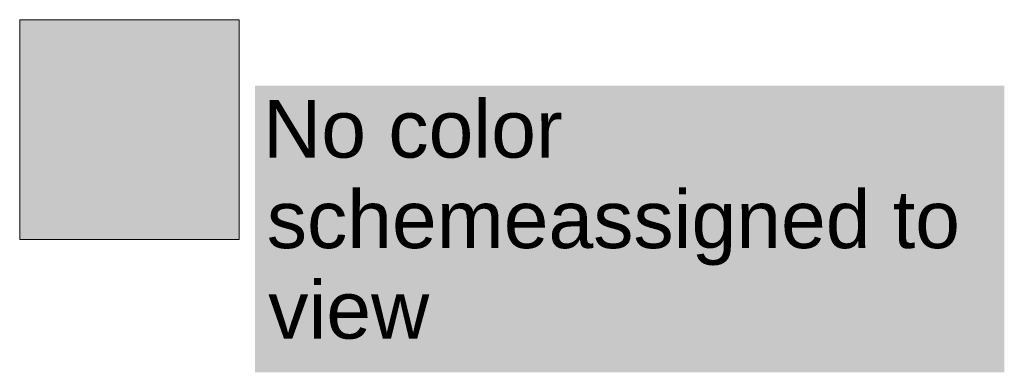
# Model space of a CAD drawing. Header units: centimetres. Extents: x -2424 to 1783, y 5 to 2907.
# Tile 1 of 99: x -2424 to -1996, y 666 to 819. Entities that reach past the tile are written whole.
import ezdxf

# ---------------------------------------------------------------- set-up
doc = ezdxf.new("R2010")
doc.units = ezdxf.units.CM
doc.layers.add('G-ANNO-LEGN', color=5, linetype='Continuous', lineweight=13)
doc.styles.add('Arial_12', font='arial.ttf', dxfattribs={"height": 25})

msp = doc.modelspace()

# ---------------------------------------------------------------- linework, layer by layer
at = {"layer": 'G-ANNO-LEGN', "color": 251, "lineweight": 9}
for p, q in [((-2423.69, 819.18), (-2423.69, 723.93)), ((-2328.44, 819.18), (-2423.69, 819.18)), ((-2328.44, 723.93), (-2328.44, 819.18)), ((-2423.69, 723.93), (-2328.44, 723.93))]:
    msp.add_line(p, q, dxfattribs=at)
at = {"layer": 'G-ANNO-LEGN', "color": 251, "linetype": 'Continuous', "lineweight": 9, "extrusion": (0, 0, -1)}
for points in [[(2328.44, 723.93), (2423.69, 819.18), (2423.69, 723.93)], [(2423.69, 819.18), (2328.44, 723.93), (2328.44, 819.18)]]:
    msp.add_solid(points, dxfattribs=at)
at = {"layer": 'G-ANNO-LEGN', "color": 251, "lineweight": 9}
msp.add_solid([(-2321.61, 790.64), (-1996.31, 790.64), (-2321.61, 666.33), (-1996.31, 666.33)], dxfattribs=at)

# ---------------------------------------------------------------- texts
at = {"layer": 'G-ANNO-LEGN', "color": 251, "lineweight": 9, "style": 'Arial_12'}
for s, p in [('No color', (-2318.01, 759.39)), ('schemeassigned to', (-2316.44, 720.15)), ('view', (-2315.81, 680.91))]:
    msp.add_text(s, height=25, dxfattribs=at).set_placement(p)

doc.saveas('drawing.dxf')
